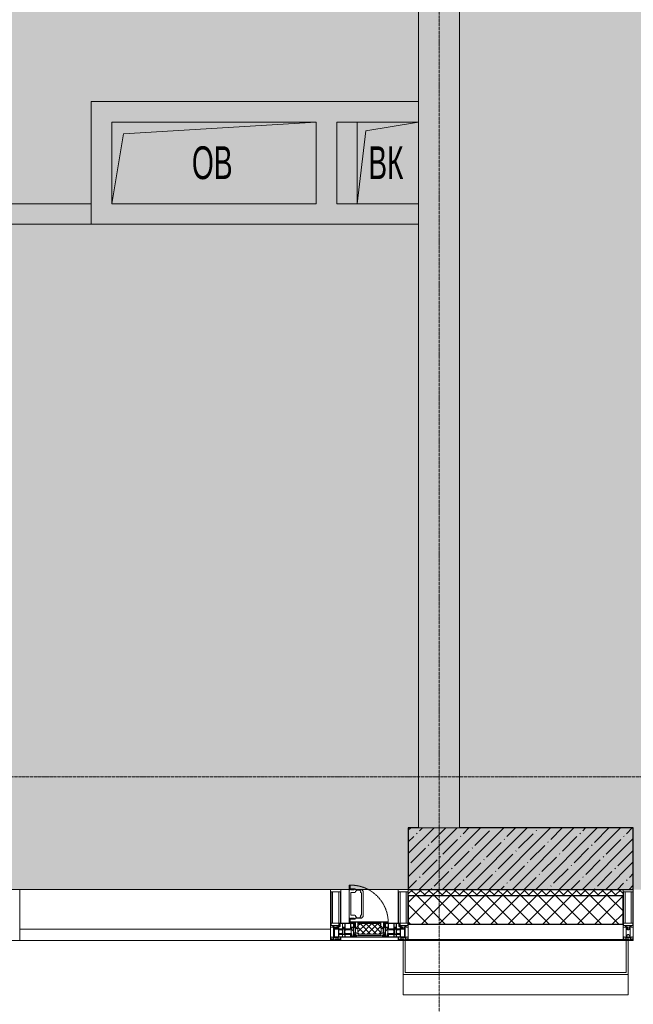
# Model space of a CAD drawing. Header units: millimetres. Extents: x -531352 to 178656, y -69521 to 326874.
# Tile 97 of 256: x -186153 to -183153, y 284825 to 289637. Entities that reach past the tile are written whole.
import ezdxf

# ---------------------------------------------------------------- set-up
doc = ezdxf.new("R2010")
doc.units = ezdxf.units.MM
for name, pattern in [('-D1-02х01', [3, 2, -1]), ('-D1-03x03', [6, 3, -3]), ('-D1d1-15x02', [19, 15, -2, 0, -2])]:
    doc.linetypes.add(name, pattern=pattern)
for name, color, linetype, lineweight in [('_0', 7, 'Continuous', 13), ('A-COLS', 7, 'Continuous', 5), ('A-DETL-GENF', 7, 'Continuous', 5), ('A-GENM-HDLN', 7, '-D1-03x03', 5), ('A-GLAZ', 7, 'Continuous', 5), ('A-GLAZ-CURT', 8, 'Continuous', 5), ('A-GLAZ-CWMG', 8, 'Continuous', 5), ('A-WALL', 7, 'Continuous', 5), ('A-WALL-FNSH', 8, 'Continuous', 5), ('I-WALL', 7, 'Continuous', 5), ('M-EQPM', 7, 'Continuous', 5), ('M-EQPM-IDEN', 7, 'Continuous', 5), ('S-COLS', 7, 'Continuous', 5), ('S-GRID', 7, 'Continuous', 5), ('Элементы узлов', 7, 'Continuous', 5)]:
    doc.layers.add(name, color=color, linetype=linetype, lineweight=lineweight)
doc.styles.add('Arial Narrow_2', font='txt', dxfattribs={"width": 0.75, "height": 250})

# ---------------------------------------------------------------- blocks, each defined once
blk = doc.blocks.new('A_PAN_Створка - 383мм-V21-50_AS_M_L23')
at = {"layer": 'A-GLAZ-CURT'}
h = blk.add_hatch(dxfattribs=at)
h.set_pattern_fill('FP_22', color=256, style=0, pattern_type=2)
h.set_pattern_definition([(225, (7810, -750), (14.142136, -14.142136), []), (315, (7810, -750), (14.142136, 14.142136), [])])
h.paths.add_polyline_path([(51.6, -31.8), (-54.5, -31.8), (-54.9, -34.1), (-57.2, -36.4), (-57.2, -60.8), (-54.6, -63.4), (-53.6, -82.7), (54.6, -81.8), (54.6, -63.4), (57.2, -60.8), (57.2, -36.4), (54.9, -34.1), (54.5, -31.8)])
at = {"layer": 'A-DETL-GENF'}
for p, q in [((-70, -32.1), (-61.4, -23.5)), ((-70, -62.5), (-70, -32.1)), ((-67.8, -38.3), (-65.7, -37.4)), ((-67.8, -55.7), (-67.8, -38.3)), ((-65.7, -37.4), (-60.8, -34.7)), ((61.4, -23.5), (-61.4, -23.5)), ((-60.8, -34.7), (-57.3, -35.9)), ((-55.2, -33.8), (-57.3, -35.9)), ((-54.9, -34.1), (-57.2, -36.4)), ((-57.2, -36.4), (-57.2, -60.8)), ((-55.2, -33.8), (-54.8, -31.5)), ((-54.9, -25.8), (-53.9, -24.8)), ((-54.9, -29.5), (-54.9, -25.8)), ((-53.9, -30.5), (-54.9, -29.5)), ((-54.5, -31.8), (-54.9, -34.1)), ((0, -31.5), (-54.8, -31.5)), ((54.5, -31.8), (-54.5, -31.8)), ((-53.9, -24.8), (53.9, -24.8)), ((53.9, -30.5), (-53.9, -30.5)), ((0, -31.5), (54.8, -31.5)), ((54.9, -25.8), (53.9, -24.8)), ((53.9, -30.5), (54.9, -29.5)), ((54.9, -34.1), (54.5, -31.8)), ((55.2, -33.8), (54.8, -31.5)), ((54.9, -29.5), (54.9, -25.8)), ((57.2, -36.4), (54.9, -34.1)), ((55.2, -33.8), (57.3, -35.9)), ((57.2, -60.8), (57.2, -36.4)), ((60.8, -34.7), (57.3, -35.9)), ((65.7, -37.4), (60.8, -34.7)), ((70, -32.1), (61.4, -23.5)), ((67.8, -38.3), (65.7, -37.4)), ((67.8, -55.7), (67.8, -38.3)), ((70, -62.5), (70, -32.1)), ((-91.5, -87.5), (-73.9, -87.5)), ((-91.5, -92), (-91.5, -87.5)), ((-91.5, -92), (91.5, -92)), ((-83.4, -90.3), (-83.4, -87.5)), ((-83.4, -90.3), (-69.4, -90.3)), ((-73.9, -62.5), (-70, -62.5)), ((-73.9, -87.5), (-73.9, -62.5)), ((-69.4, -66.5), (-73.9, -66.5)), ((-73.9, -81.5), (-69.4, -81.5)), ((-69.4, -85.5), (-73.9, -85.5)), ((-69.4, -81.5), (-69.4, -66.5)), ((-69.4, -90.3), (-69.4, -85.5)), ((-61.7, -62.5), (-67.9, -62.5)), ((-67.9, -62.5), (-67.9, -89.3)), ((-67.9, -89.3), (-66.9, -90.3)), ((-66, -56.5), (-67.8, -55.7)), ((-66.9, -90.3), (-57.4, -90.3)), ((-66, -56.5), (-62, -59.1)), ((-62, -59.1), (-60.7, -61)), ((-61.7, -64.9), (-61.7, -62.5)), ((-60.1, -67.7), (-61.7, -64.9)), ((-60.7, -61), (-57.4, -61)), ((-56.4, -67.7), (-60.1, -67.7)), ((-57.4, -61), (-54.9, -63.5)), ((-57.4, -90.3), (-56.4, -89.4)), ((-57.2, -60.8), (-54.6, -63.4)), ((-56.4, -89.4), (-56.4, -67.7)), ((-54.9, -63.5), (-54.9, -81.9)), ((-54.9, -81.9), (-53.8, -83)), ((-54.9, -85.6), (-53.9, -84.6)), ((-54.9, -89.3), (-54.9, -85.6)), ((-53.9, -90.3), (-54.9, -89.3)), ((-54.6, -63.4), (-54.6, -81.8)), ((-54.6, -81.8), (-53.6, -82.7)), ((-53.9, -84.6), (53.9, -84.6)), ((53.9, -90.3), (-53.9, -90.3)), ((53.8, -83), (-53.8, -83)), ((-53.6, -82.7), (53.6, -82.7)), ((53.6, -82.7), (54.6, -81.8)), ((54.9, -81.9), (53.8, -83)), ((54.9, -85.6), (53.9, -84.6)), ((53.9, -90.3), (54.9, -89.3)), ((54.6, -63.4), (57.2, -60.8)), ((54.6, -81.8), (54.6, -63.4)), ((57.4, -61), (54.9, -63.5)), ((54.9, -63.5), (54.9, -81.9)), ((54.9, -89.3), (54.9, -85.6)), ((56.4, -67.7), (60.1, -67.7)), ((56.4, -89.4), (56.4, -67.7)), ((57.4, -90.3), (56.4, -89.4)), ((60.7, -61), (57.4, -61)), ((66.9, -90.3), (57.4, -90.3)), ((60.1, -67.7), (61.7, -64.9)), ((62, -59.1), (60.7, -61)), ((61.7, -62.5), (67.9, -62.5)), ((61.7, -64.9), (61.7, -62.5)), ((66, -56.5), (62, -59.1)), ((66, -56.5), (67.8, -55.7)), ((67.9, -89.3), (66.9, -90.3)), ((67.9, -62.5), (67.9, -89.3)), ((69.4, -66.5), (73.9, -66.5)), ((69.4, -81.5), (69.4, -66.5)), ((73.9, -81.5), (69.4, -81.5)), ((69.4, -85.5), (73.9, -85.5)), ((69.4, -90.3), (69.4, -85.5)), ((83.4, -90.3), (69.4, -90.3)), ((73.9, -62.5), (70, -62.5)), ((73.9, -87.5), (73.9, -62.5)), ((91.5, -87.5), (73.9, -87.5)), ((83.4, -90.3), (83.4, -87.5)), ((91.5, -92), (91.5, -87.5))]:
    blk.add_line(p, q, dxfattribs=at)
at = {"layer": 'A-DETL-GENF', "color": 9, "true_color": 0xc8c8c8}
for p, q in [((95.1, -87.5), (95.1, -105.1)), ((99.6, -87.5), (95.1, -87.5)), ((97.9, -95.6), (95.1, -95.6)), ((97.9, -95.6), (97.9, -109.6)), ((99.6, -270.5), (99.6, -87.5)), ((39.7, -109), (31.1, -117.6)), ((31.1, -117.6), (31.1, -240.4)), ((41.4, -123.8), (39.1, -124.2)), ((39.1, -179), (39.1, -124.2)), ((70.1, -109), (39.7, -109)), ((41.4, -123.8), (43.5, -121.7)), ((45, -113.3), (42.3, -118.2)), ((42.3, -118.2), (43.5, -121.7)), ((45.9, -111.2), (45, -113.3)), ((63.3, -111.2), (45.9, -111.2)), ((64.1, -113), (63.3, -111.2)), ((64.1, -113), (66.7, -117)), ((66.7, -117), (68.6, -118.3)), ((68.6, -118.3), (68.6, -121.6)), ((68.6, -121.6), (71.1, -124.1)), ((70.1, -105.1), (70.1, -109)), ((95.1, -105.1), (70.1, -105.1)), ((71.1, -124.1), (89.5, -124.1)), ((74.1, -109.6), (74.1, -105.1)), ((89.1, -109.6), (74.1, -109.6)), ((89.1, -105.1), (89.1, -109.6)), ((89.5, -124.1), (90.6, -125.2)), ((90.6, -125.2), (90.6, -232.8)), ((93.1, -109.6), (93.1, -105.1)), ((97.9, -109.6), (93.1, -109.6)), ((39.1, -179), (39.1, -233.8)), ((39.7, -249), (31.1, -240.4)), ((41.4, -234.2), (39.1, -233.8)), ((41.4, -234.2), (43.5, -236.3)), ((42.3, -239.8), (43.5, -236.3)), ((45, -244.7), (42.3, -239.8)), ((66.7, -241), (68.6, -239.7)), ((68.6, -236.4), (71.1, -233.9)), ((68.6, -239.7), (68.6, -236.4)), ((71.1, -233.9), (89.5, -233.9)), ((89.5, -233.9), (90.6, -232.8)), ((70.1, -249), (39.7, -249)), ((45.9, -246.8), (45, -244.7)), ((63.3, -246.8), (45.9, -246.8)), ((64.1, -245), (63.3, -246.8)), ((64.1, -245), (66.7, -241)), ((70.1, -252.9), (70.1, -249)), ((95.1, -252.9), (70.1, -252.9)), ((74.1, -248.4), (74.1, -252.9)), ((89.1, -248.4), (74.1, -248.4)), ((89.1, -252.9), (89.1, -248.4)), ((93.1, -248.4), (93.1, -252.9)), ((97.9, -248.4), (93.1, -248.4)), ((95.1, -270.5), (95.1, -252.9)), ((97.9, -262.4), (95.1, -262.4)), ((99.6, -270.5), (95.1, -270.5)), ((97.9, -262.4), (97.9, -248.4))]:
    blk.add_line(p, q, dxfattribs=at)
at = {"layer": 'A-GLAZ'}
for p, q in [((-67.9, -17), (-171, -17)), ((-171, -17), (-171, -57)), ((-171, -18.5), (-153.5, -18.5)), ((-153.5, -18.5), (-152, -20)), ((-152, -20), (-152, -73.5)), ((-150.5, -17), (-150.5, -29.4)), ((-132.4, -18.6), (-150.5, -18.6)), ((-150.5, -29.4), (-132.4, -29.4)), ((-150.5, -33.6), (-150.5, -68)), ((-136.3, -33.6), (-150.5, -33.6)), ((-137.2, -31), (-135.8, -35)), ((-132.5, -31), (-137.2, -31)), ((-132.1, -36.8), (-135.8, -35)), ((-132.5, -31.9), (-133.4, -33.7)), ((-133.4, -33.7), (-130.1, -35.3)), ((-132.5, -31.9), (-132.5, -31)), ((-132.4, -29.4), (-132.4, -18.6)), ((-132.1, -49), (-132.1, -36.8)), ((-131, -18.2), (-131, -29.5)), ((-120.8, -18.2), (-131, -18.2)), ((-131, -29.5), (-120.8, -29.5)), ((-131, -30.9), (-131, -33)), ((-120.8, -30.9), (-131, -30.9)), ((-129.4, -34.6), (-131, -33)), ((-130.1, -35.3), (-129.4, -34.6)), ((-130.1, -35.3), (-130.1, -50.4)), ((-122.4, -34.6), (-120.8, -33)), ((-121.7, -35.3), (-122.4, -34.6)), ((-118.4, -33.7), (-121.7, -35.3)), ((-121.7, -35.3), (-121.7, -50.4)), ((-120.8, -18.2), (-120.8, -29.5)), ((-120.8, -30.9), (-120.8, -33)), ((-119.7, -36.8), (-115.9, -35)), ((-119.7, -49), (-119.7, -36.8)), ((-119.3, -18.6), (-92.5, -18.6)), ((-119.3, -29.4), (-119.3, -18.6)), ((-92.5, -29.4), (-119.3, -29.4)), ((-119.3, -31), (-114.6, -31)), ((-119.3, -31.9), (-119.3, -31)), ((-119.3, -31.9), (-118.4, -33.7)), ((-114.6, -31), (-115.9, -35)), ((-94.1, -33.5), (-115.4, -33.5)), ((-89.9, -35.1), (-94.1, -33.5)), ((-92.5, -18.6), (-92.5, -29.4)), ((-90.8, -18.5), (-90.8, -29.4)), ((-87.3, -18.5), (-90.8, -18.5)), ((-90.8, -29.4), (-85.9, -29.4)), ((-89.9, -32.5), (-89.9, -35.1)), ((-85.9, -32.5), (-89.9, -32.5)), ((-89.9, -35.1), (-89.9, -50.9)), ((-87.3, -20.4), (-87.3, -18.5)), ((-87.3, -20.4), (-87.3, -21.9)), ((-84.8, -20.4), (-87.3, -20.4)), ((-87.3, -21.9), (-85.9, -21.9)), ((-85.9, -18.2), (-85.9, -20.4)), ((-75.9, -18.2), (-85.9, -18.2)), ((-85.9, -21.9), (-85.9, -29.4)), ((-85.9, -29.4), (-85.9, -32.5)), ((-85.9, -53.5), (-78, -45.6)), ((-83.4, -20.4), (-84.8, -20.4)), ((-70, -33.8), (-83.4, -20.4)), ((-78, -84), (-78, -23.5)), ((-78, -23.5), (-67.9, -23.5)), ((-78, -36.8), (-70, -36.8)), ((-78, -45.6), (-78, -36.8)), ((-75.9, -21.5), (-75.9, -18.2)), ((-75.9, -21.5), (-75.9, -23.5)), ((-74.9, -21.5), (-75.9, -21.5)), ((-75.9, -23.5), (-73, -23.5)), ((-74.9, -17.9), (-74.9, -21.5)), ((-68.9, -17.9), (-74.9, -17.9)), ((-67.2, -29.3), (-73, -23.5)), ((-61.4, -23.5), (-70, -32.1)), ((-70, -32.1), (-70, -62.5)), ((-70, -36.8), (-70, -33.8)), ((-68.9, -21.5), (-68.9, -17.9)), ((-67.9, -21.5), (-68.9, -21.5)), ((67.9, -17), (-67.9, -17)), ((-61.4, -23.5), (-67.9, -17)), ((-67.9, -17), (-67.9, -23.5)), ((-67.9, -17), (67.9, -17)), ((-67.9, -21.5), (-67.9, -23.5)), ((-67.9, -23.5), (-64.6, -26.8)), ((-67.9, -23.5), (-64.6, -26.8)), ((-64.6, -26.8), (-67.2, -29.3)), ((-64.6, -26.8), (-61.4, -23.5)), ((61.4, -23.5), (-61.4, -23.5)), ((67.9, -17), (61.4, -23.5)), ((70, -32.1), (61.4, -23.5)), ((61.4, -23.5), (64.6, -26.8)), ((67.9, -23.5), (64.6, -26.8)), ((64.6, -26.8), (67.9, -23.5)), ((64.6, -26.8), (67.2, -29.3)), ((67.2, -29.3), (73, -23.5)), ((67.9, -23.5), (67.9, -17)), ((171, -17), (67.9, -17)), ((67.9, -21.5), (67.9, -23.5)), ((67.9, -21.5), (68.9, -21.5)), ((67.9, -23.5), (78, -23.5)), ((68.9, -17.9), (74.9, -17.9)), ((68.9, -21.5), (68.9, -17.9)), ((70, -33.8), (83.4, -20.4)), ((70, -62.5), (70, -32.1)), ((70, -36.8), (70, -33.8)), ((78, -36.8), (70, -36.8)), ((75.9, -23.5), (73, -23.5)), ((74.9, -17.9), (74.9, -21.5)), ((74.9, -21.5), (75.9, -21.5)), ((75.9, -18.2), (85.9, -18.2)), ((75.9, -21.5), (75.9, -18.2)), ((75.9, -21.5), (75.9, -23.5)), ((78, -23.5), (78, -84)), ((78, -45.6), (78, -36.8)), ((85.9, -53.5), (78, -45.6)), ((83.4, -20.4), (84.8, -20.4)), ((84.8, -20.4), (87.3, -20.4)), ((85.9, -18.2), (85.9, -20.4)), ((85.9, -21.9), (85.9, -29.4)), ((87.3, -21.9), (85.9, -21.9)), ((85.9, -29.4), (85.9, -32.5)), ((90.8, -29.4), (85.9, -29.4)), ((85.9, -32.5), (89.9, -32.5)), ((87.3, -18.5), (90.8, -18.5)), ((87.3, -20.4), (87.3, -18.5)), ((87.3, -20.4), (87.3, -21.9)), ((89.9, -32.5), (89.9, -35.1)), ((89.9, -35.1), (94.1, -33.5)), ((89.9, -35.1), (89.9, -50.9)), ((90.8, -18.5), (90.8, -29.4)), ((92.5, -18.6), (92.5, -29.4)), ((119.3, -18.6), (92.5, -18.6)), ((92.5, -29.4), (119.3, -29.4)), ((94.1, -33.5), (115.4, -33.5)), ((114.6, -31), (115.9, -35)), ((119.3, -31), (114.6, -31)), ((119.7, -36.8), (115.9, -35)), ((119.3, -31.9), (118.4, -33.7)), ((118.4, -33.7), (121.7, -35.3)), ((119.3, -29.4), (119.3, -18.6)), ((119.3, -31.9), (119.3, -31)), ((119.7, -49), (119.7, -36.8)), ((120.8, -18.2), (120.8, -29.5)), ((120.8, -18.2), (131, -18.2)), ((131, -29.5), (120.8, -29.5)), ((120.8, -30.9), (120.8, -33)), ((120.8, -30.9), (131, -30.9)), ((122.4, -34.6), (120.8, -33)), ((121.7, -35.3), (122.4, -34.6)), ((121.7, -35.3), (121.7, -50.4)), ((129.4, -34.6), (131, -33)), ((130.1, -35.3), (129.4, -34.6)), ((133.4, -33.7), (130.1, -35.3)), ((130.1, -35.3), (130.1, -50.4)), ((131, -18.2), (131, -29.5)), ((131, -30.9), (131, -33)), ((132.1, -36.8), (135.8, -35)), ((132.1, -49), (132.1, -36.8)), ((132.4, -18.6), (150.5, -18.6)), ((132.4, -29.4), (132.4, -18.6)), ((150.5, -29.4), (132.4, -29.4)), ((132.5, -31), (137.2, -31)), ((132.5, -31.9), (132.5, -31)), ((132.5, -31.9), (133.4, -33.7)), ((137.2, -31), (135.8, -35)), ((136.3, -33.6), (150.5, -33.6)), ((150.5, -17), (150.5, -29.4)), ((150.5, -33.6), (150.5, -68)), ((153.5, -18.5), (152, -20)), ((152, -20), (152, -73.5)), ((171, -18.5), (153.5, -18.5)), ((171, -57), (171, -17)), ((-171, -55.5), (-152, -55.5)), ((-171, -57), (-156, -57)), ((-153, -60), (-153, -73.5)), ((-153, -73.5), (-150, -73.5)), ((-136.4, -52.4), (-150.5, -52.4)), ((-150.5, -56.6), (-132.4, -56.6)), ((-150.5, -68), (-143.5, -68)), ((-150.5, -69.5), (-150.5, -73.5)), ((-145, -69.5), (-150.5, -69.5)), ((-150, -73.5), (-150, -84)), ((-150, -84), (-78, -84)), ((-148.5, -81), (-148.5, -82.5)), ((-143.5, -81), (-148.5, -81)), ((-148.5, -82.5), (-132.4, -82.5)), ((-145, -69.5), (-145, -79.5)), ((-143.5, -68), (-143.5, -81)), ((-137.2, -54.8), (-135.8, -50.8)), ((-132.5, -54.8), (-137.2, -54.8)), ((-132.1, -49), (-135.8, -50.8)), ((-133.4, -52), (-130.1, -50.4)), ((-132.5, -53.8), (-133.4, -52)), ((-132.5, -53.8), (-132.5, -54.8)), ((-132.4, -56.6), (-132.4, -82.5)), ((-129.4, -51.1), (-131, -52.7)), ((-131, -55.1), (-131, -52.7)), ((-120.8, -55.1), (-131, -55.1)), ((-131, -56.5), (-131, -62.6)), ((-131, -56.5), (-120.8, -56.5)), ((-120.8, -62.6), (-131, -62.6)), ((-131, -64.6), (-120.8, -64.6)), ((-131, -82.5), (-131, -64.6)), ((-131, -82.5), (-120.8, -82.5)), ((-130.1, -50.4), (-129.4, -51.1)), ((-121.7, -50.4), (-122.4, -51.1)), ((-122.4, -51.1), (-120.8, -52.7)), ((-118.4, -52), (-121.7, -50.4)), ((-120.8, -55.1), (-120.8, -52.7)), ((-120.8, -56.5), (-120.8, -62.6)), ((-120.8, -82.5), (-120.8, -64.6)), ((-119.7, -49), (-115.9, -50.8)), ((-119.3, -53.8), (-118.4, -52)), ((-119.3, -53.8), (-119.3, -54.8)), ((-119.3, -54.8), (-114.6, -54.8)), ((-119.3, -56.6), (-119.3, -82.5)), ((-92.5, -56.6), (-119.3, -56.6)), ((-119.3, -82.5), (-92.5, -82.5)), ((-114.6, -54.8), (-115.9, -50.8)), ((-94.1, -52.5), (-115.3, -52.5)), ((-89.9, -50.9), (-94.1, -52.5)), ((-92.5, -56.6), (-92.5, -82.5)), ((-73.9, -87.5), (-91.5, -87.5)), ((-91.5, -87.5), (-91.5, -92)), ((-91.5, -92), (91.5, -92)), ((-90.8, -56.6), (-85.9, -56.6)), ((-90.8, -62.7), (-90.8, -56.6)), ((-80.4, -62.7), (-90.8, -62.7)), ((-90.8, -64.6), (-90.8, -82.5)), ((-80.1, -64.6), (-90.8, -64.6)), ((-90.8, -82.5), (-79.5, -82.5)), ((-89.9, -52.2), (-89.9, -50.9)), ((-89.9, -52.2), (-88.6, -53.5)), ((-85.9, -53.5), (-88.6, -53.5)), ((-85.9, -56.6), (-85.9, -53.5)), ((-78, -84), (-85, -84)), ((-85, -84), (-85, -87.5)), ((-85, -87.5), (-78, -87.5)), ((-80.4, -61.1), (-80.4, -62.7)), ((-78, -61.1), (-80.4, -61.1)), ((-80.1, -66.1), (-80.1, -64.6)), ((-78, -66.1), (-80.1, -66.1)), ((-79.5, -80.6), (-78, -80.6)), ((-79.5, -82.5), (-79.5, -80.6)), ((-78, -66.1), (-78, -61.1)), ((-78, -87.5), (-78, -84)), ((-78, -84), (-73.9, -84)), ((-70, -62.5), (-73.9, -62.5)), ((-73.9, -62.5), (-73.9, -87.5)), ((73.9, -62.5), (70, -62.5)), ((73.9, -87.5), (73.9, -62.5)), ((73.9, -84), (78, -84)), ((91.5, -87.5), (73.9, -87.5)), ((78, -61.1), (80.4, -61.1)), ((78, -66.1), (78, -61.1)), ((78, -66.1), (80.1, -66.1)), ((79.5, -80.6), (78, -80.6)), ((78, -87.5), (78, -84)), ((78, -84), (85, -84)), ((78, -84), (150, -84)), ((85, -87.5), (78, -87.5)), ((79.5, -82.5), (79.5, -80.6)), ((90.8, -82.5), (79.5, -82.5)), ((80.1, -64.6), (90.8, -64.6)), ((80.1, -66.1), (80.1, -64.6)), ((80.4, -61.1), (80.4, -62.7)), ((80.4, -62.7), (90.8, -62.7)), ((85, -84), (85, -87.5)), ((85.9, -53.5), (88.6, -53.5)), ((85.9, -56.6), (85.9, -53.5)), ((90.8, -56.6), (85.9, -56.6)), ((89.9, -52.2), (88.6, -53.5)), ((89.9, -50.9), (94.1, -52.5)), ((89.9, -52.2), (89.9, -50.9)), ((90.8, -62.7), (90.8, -56.6)), ((90.8, -64.6), (90.8, -82.5)), ((91.5, -92), (91.5, -87.5)), ((92.5, -56.6), (119.3, -56.6)), ((92.5, -56.6), (92.5, -82.5)), ((119.3, -82.5), (92.5, -82.5)), ((94.1, -52.5), (115.3, -52.5)), ((114.6, -54.8), (115.9, -50.8)), ((119.3, -54.8), (114.6, -54.8)), ((119.7, -49), (115.9, -50.8)), ((118.4, -52), (121.7, -50.4)), ((119.3, -53.8), (118.4, -52)), ((119.3, -53.8), (119.3, -54.8)), ((119.3, -56.6), (119.3, -82.5)), ((122.4, -51.1), (120.8, -52.7)), ((120.8, -55.1), (120.8, -52.7)), ((120.8, -55.1), (131, -55.1)), ((120.8, -56.5), (120.8, -62.6)), ((131, -56.5), (120.8, -56.5)), ((120.8, -62.6), (131, -62.6)), ((120.8, -82.5), (120.8, -64.6)), ((131, -64.6), (120.8, -64.6)), ((131, -82.5), (120.8, -82.5)), ((121.7, -50.4), (122.4, -51.1)), ((130.1, -50.4), (129.4, -51.1)), ((129.4, -51.1), (131, -52.7)), ((133.4, -52), (130.1, -50.4)), ((131, -55.1), (131, -52.7)), ((131, -56.5), (131, -62.6)), ((131, -82.5), (131, -64.6)), ((132.1, -49), (135.8, -50.8)), ((150.5, -56.6), (132.4, -56.6)), ((132.4, -56.6), (132.4, -82.5)), ((148.5, -82.5), (132.4, -82.5)), ((132.5, -53.8), (133.4, -52)), ((132.5, -53.8), (132.5, -54.8)), ((132.5, -54.8), (137.2, -54.8)), ((137.2, -54.8), (135.8, -50.8)), ((136.4, -52.4), (150.5, -52.4)), ((143.5, -68), (143.5, -81)), ((150.5, -68), (143.5, -68)), ((143.5, -81), (148.5, -81)), ((145, -69.5), (150.5, -69.5)), ((145, -69.5), (145, -79.5)), ((148.5, -81), (148.5, -82.5)), ((150, -84), (150, -73.5)), ((150, -73.5), (153, -73.5)), ((150.5, -69.5), (150.5, -73.5)), ((171, -55.5), (152, -55.5)), ((153, -73.5), (153, -60)), ((156, -57), (171, -57))]:
    blk.add_line(p, q, dxfattribs=at)
for centre, start, end in [((-156, -60), 0, 90), ((156, -60), 90, 180)]:
    blk.add_arc(centre, 3, start, end, dxfattribs=at)
at = {"layer": 'A-GLAZ', "linetype": '-D1-02х01'}
blk.add_arc((91.4, -87.5), 183, 181.4091, 271.1445, dxfattribs=at)
blk = doc.blocks.new('Rectangular Mullion - 50Wx250H-2623690-50_AS_m_L23')
at = {"layer": 'Элементы узлов'}
for p, q in [((-25, 65.2), (-25, 250)), ((-25, 250), (0, 250)), ((25, 250), (0, 250)), ((25, 65.2), (25, 250)), ((-23, 237.3), (0, 237.3)), ((-23, 237.3), (-23, 73.6)), ((-14.9, 84), (-14.9, 237.3)), ((23, 237.3), (0, 237.3)), ((14.9, 84), (14.9, 237.3)), ((23, 237.3), (23, 73.6)), ((-14, 65.2), (-25, 65.2)), ((0, 84), (-23, 84)), ((-0.5, 73.6), (-23, 73.6)), ((-14, 71.3), (-14, 65.2)), ((-10, 71.3), (-14, 71.3)), ((-10, 53), (-10, 71.3)), ((-8.7, 53), (-10, 53)), ((-10, 53), (-10, 17)), ((-8.7, 53), (-7, 54.7)), ((-7, 65.2), (-5.9, 67.3)), ((-7, 65.2), (-7, 54.7)), ((-4.1, 67.3), (-5.9, 67.3)), ((-4.1, 67.3), (-2.9, 65.1)), ((-2.9, 65.1), (-2.9, 54.6)), ((-1.3, 53), (-2.9, 54.6)), ((0, 53), (-1.3, 53)), ((0, 84), (23, 84)), ((0, 53), (1.3, 53)), ((0.5, 73.6), (23, 73.6)), ((1.3, 53), (2.9, 54.6)), ((4.1, 67.3), (2.9, 65.1)), ((2.9, 65.1), (2.9, 54.6)), ((4.1, 67.3), (5.9, 67.3)), ((7, 65.2), (5.9, 67.3)), ((7, 65.2), (7, 54.7)), ((8.7, 53), (7, 54.7)), ((8.7, 53), (10, 53)), ((10, 71.3), (14, 71.3)), ((10, 53), (10, 71.3)), ((10, 53), (10, 17)), ((14, 71.3), (14, 65.2)), ((14, 65.2), (25, 65.2)), ((-23.8, 14.6), (-25, 14.2)), ((-25, 0), (-25, 14.2)), ((-22.3, 17), (-23.8, 17)), ((-23.8, 17), (-23.8, 14.6)), ((-22.5, 10.6), (-23.8, 14.6)), ((-22.5, 10.6), (-23.7, 9.9)), ((-23.7, 1.3), (-23.7, 9.9)), ((-23.7, 1.3), (-11.8, 1.3)), ((-23.2, 10.2), (-22.5, 8)), ((-22.5, 8), (-22.5, 4.5)), ((-21.3, 4.5), (-22.5, 4.5)), ((-22.3, 17), (-22.3, 16)), ((-22.3, 16), (-21.3, 16)), ((-19, 17.6), (-21.3, 16)), ((-21.3, 4.5), (-21.3, 6.5)), ((-21.3, 6.5), (-14.2, 6.5)), ((-18.4, 16.6), (-19, 17.6)), ((-7.4, 16.6), (-18.4, 16.6)), ((-14.2, 6.5), (-14.2, 4.5)), ((-13.2, 4.5), (-14.2, 4.5)), ((-13.2, 4.5), (-12.2, 7.2)), ((-12.7, 7.6), (-11.3, 11.4)), ((-12.7, 7.6), (-11.8, 6.9)), ((-12.2, 9), (-12.2, 14.8)), ((-12.2, 14.8), (0, 14.8)), ((-11.8, 1.3), (-11.8, 6.9)), ((-10.5, 11.2), (-11.3, 11.4)), ((-10.5, 1.5), (-10.5, 11.2)), ((-4.8, 1.5), (-10.5, 1.5)), ((-10, 17), (-7.5, 17)), ((-8.5, 23), (-1.5, 30)), ((-8.5, 18.5), (-8.5, 23)), ((-7.5, 18.5), (-8.5, 18.5)), ((-7.5, 17), (-7.5, 18.5)), ((-7.4, 18), (-7.4, 16.6)), ((-2.6, 18), (-7.4, 18)), ((0, 8), (-4.8, 8)), ((-4.8, 1.5), (-4.8, 8)), ((-2.6, 18), (-2.6, 16.8)), ((-2.6, 16.8), (0, 16.8)), ((-1.5, 30), (0, 30)), ((1.5, 30), (0, 30)), ((2.6, 16.8), (0, 16.8)), ((0, 14.8), (0, 16.8)), ((0, 14.8), (0, 16.8)), ((12.2, 14.8), (0, 14.8)), ((0, 0), (0, 8)), ((0, 8), (4.8, 8)), ((0, 0), (0, 8)), ((8.5, 23), (1.5, 30)), ((2.6, 18), (2.6, 16.8)), ((2.6, 18), (7.4, 18)), ((4.8, 1.5), (4.8, 8)), ((4.8, 1.5), (10.5, 1.5)), ((7.4, 18), (7.4, 16.6)), ((7.4, 16.6), (18.4, 16.6)), ((7.5, 18.5), (8.5, 18.5)), ((7.5, 17), (7.5, 18.5)), ((10, 17), (7.5, 17)), ((8.5, 18.5), (8.5, 23)), ((10.5, 11.2), (11.3, 11.4)), ((10.5, 1.5), (10.5, 11.2)), ((12.7, 7.6), (11.3, 11.4)), ((12.7, 7.6), (11.8, 6.9)), ((11.8, 1.3), (11.8, 6.9)), ((23.7, 1.3), (11.8, 1.3)), ((12.2, 9), (12.2, 14.8)), ((13.2, 4.5), (12.2, 7.2)), ((13.2, 4.5), (14.2, 4.5)), ((21.3, 6.5), (14.2, 6.5)), ((14.2, 6.5), (14.2, 4.5)), ((18.4, 16.6), (19, 17.6)), ((19, 17.6), (21.3, 16)), ((22.3, 16), (21.3, 16)), ((21.3, 4.5), (21.3, 6.5)), ((21.3, 4.5), (22.5, 4.5)), ((22.3, 17), (22.3, 16)), ((22.3, 17), (23.8, 17)), ((22.5, 10.6), (23.8, 14.6)), ((22.5, 10.6), (23.7, 9.9)), ((23.2, 10.2), (22.5, 8)), ((22.5, 8), (22.5, 4.5)), ((23.7, 1.3), (23.7, 9.9)), ((23.8, 17), (23.8, 14.6)), ((23.8, 14.6), (25, 14.2)), ((25, 0), (25, 14.2)), ((-25, 0), (0, 0)), ((25, 0), (0, 0))]:
    blk.add_line(p, q, dxfattribs=at)
for centre, start, end in [((-0.5, 73.1), 360, 90), ((0.5, 73.1), 90, 180)]:
    blk.add_arc(centre, 0.5, start, end, dxfattribs=at)
blk = doc.blocks.new('Rectangular Mullion - R_StandardFrame_50Wx250H-4049022-50_AS_M_L23')
at = {"layer": 'A-GLAZ-CWMG', "lineweight": 9}
for p, q in [((-25, 0), (-25, 250)), ((-25, 250), (25, 250)), ((25, 250), (25, 0)), ((25, 0), (-25, 0))]:
    blk.add_line(p, q, dxfattribs=at)
blk = doc.blocks.new('Rectangular Mullion - 50Wx250H-V4-50_AS_M_L23')
at = {"layer": 'A-DETL-GENF'}
for p, q in [((-25, 65.2), (-25, 250)), ((-25, 250), (0, 250)), ((25, 250), (0, 250)), ((25, 84), (25, 250)), ((-23, 237.3), (0, 237.3)), ((-23, 237.3), (-23, 73.6)), ((-14.9, 84), (-14.9, 237.3)), ((23, 237.3), (0, 237.3)), ((14.9, 84), (14.9, 237.3)), ((23, 237.3), (23, 84)), ((-14, 65.2), (-25, 65.2)), ((0, 84), (-23, 84)), ((-0.5, 73.6), (-23, 73.6)), ((-14, 71.3), (-14, 65.2)), ((-10, 71.3), (-14, 71.3)), ((-10, 53), (-10, 71.3)), ((-8.7, 53), (-10, 53)), ((-10, 53), (-10, 17)), ((-8.7, 53), (-7, 54.7)), ((-7, 65.2), (-5.9, 67.3)), ((-7, 65.2), (-7, 54.7)), ((-4.1, 67.3), (-5.9, 67.3)), ((-4.1, 67.3), (-2.9, 65.1)), ((-2.9, 65.1), (-2.9, 57)), ((0, 84), (15, 84)), ((0.5, 73.6), (15, 73.6)), ((4.1, 67.3), (2.9, 65.1)), ((2.9, 65.1), (2.9, 57)), ((4.1, 67.3), (5.9, 67.3)), ((7, 65.2), (5.9, 67.3)), ((7, 65.2), (7, 57)), ((10, 71.3), (12, 71.3)), ((10, 57.4), (10, 71.3)), ((-23.8, 14.6), (-25, 14.2)), ((-25, 0), (-25, 14.2)), ((-22.3, 17), (-23.8, 17)), ((-23.8, 17), (-23.8, 14.6)), ((-22.5, 10.6), (-23.8, 14.6)), ((-22.5, 10.6), (-23.7, 9.9)), ((-23.7, 1.3), (-23.7, 9.9)), ((-23.7, 1.3), (-11.8, 1.3)), ((-23.2, 10.2), (-22.5, 8)), ((-22.5, 8), (-22.5, 4.5)), ((-21.3, 4.5), (-22.5, 4.5)), ((-22.3, 17), (-22.3, 16)), ((-22.3, 16), (-21.3, 16)), ((-19, 17.6), (-21.3, 16)), ((-21.3, 4.5), (-21.3, 6.5)), ((-21.3, 6.5), (-14.2, 6.5)), ((-18.4, 16.6), (-19, 17.6)), ((-7.4, 16.6), (-18.4, 16.6)), ((-14.2, 6.5), (-14.2, 4.5)), ((-13.2, 4.5), (-14.2, 4.5)), ((-13.2, 4.5), (-12.2, 7.2)), ((-12.7, 7.6), (-11.3, 11.4)), ((-12.7, 7.6), (-11.8, 6.9)), ((-12.2, 9), (-12.2, 14.8)), ((-12.2, 14.8), (0, 14.8)), ((-11.8, 1.3), (-11.8, 6.9)), ((-10.5, 11.2), (-11.3, 11.4)), ((-10.5, 1.5), (-10.5, 11.2)), ((-4.8, 1.5), (-10.5, 1.5)), ((-10, 17), (-7.5, 17)), ((-8.5, 23), (-6, 25.5)), ((-8.5, 18.5), (-8.5, 23)), ((-7.5, 18.5), (-8.5, 18.5)), ((-7.5, 17), (-7.5, 18.5)), ((-7.4, 18), (-7.4, 16.6)), ((-6, 18), (-7.4, 18)), ((0, 8), (-4.8, 8)), ((-4.8, 1.5), (-4.8, 8)), ((-2.6, 16.8), (0, 16.8)), ((2.6, 16.8), (0, 16.8)), ((0, 14.8), (0, 16.8)), ((0, 14.8), (0, 16.8)), ((12.2, 14.8), (0, 14.8)), ((0, 0), (0, 8)), ((0, 8), (4.8, 8)), ((0, 0), (0, 8)), ((4.8, 1.5), (4.8, 8)), ((4.8, 1.5), (10.5, 1.5)), ((7.4, 16.6), (18.4, 16.6)), ((10.5, 11.2), (11.3, 11.4)), ((10.5, 1.5), (10.5, 11.2)), ((12.7, 7.6), (11.3, 11.4)), ((12.7, 7.6), (11.8, 6.9)), ((11.8, 1.3), (11.8, 6.9)), ((23.7, 1.3), (11.8, 1.3)), ((12.2, 9), (12.2, 14.8)), ((13.2, 4.5), (12.2, 7.2)), ((13.2, 4.5), (14.2, 4.5)), ((21.3, 6.5), (14.2, 6.5)), ((14.2, 6.5), (14.2, 4.5)), ((19.9, 17), (21.3, 16)), ((22.3, 16), (21.3, 16)), ((21.3, 4.5), (21.3, 6.5)), ((21.3, 4.5), (22.5, 4.5)), ((22.3, 17), (22.3, 16)), ((22.5, 10.6), (23.8, 14.6)), ((22.5, 10.6), (23.7, 9.9)), ((23.2, 10.2), (22.5, 8)), ((22.5, 8), (22.5, 4.5)), ((23.7, 1.3), (23.7, 9.9)), ((23.8, 17), (23.8, 14.6)), ((23.8, 14.6), (25, 14.2)), ((25, 0), (25, 14.2)), ((-25, 0), (0, 0)), ((25, 0), (0, 0))]:
    blk.add_line(p, q, dxfattribs=at)
for centre, start, end in [((-0.5, 73.1), 360, 90), ((0.5, 73.1), 90, 180)]:
    blk.add_arc(centre, 0.5, start, end, dxfattribs=at)
blk = doc.blocks.new('Rectangular Mullion - R_StandardFrame_50Wx250H-V10-50_AS_M_L23')
at = {"layer": 'A-GLAZ-CWMG', "lineweight": 9}
for p, q in [((-25, 0), (-25, 250)), ((-25, 250), (25, 250)), ((25, 250), (25, 84)), ((25, 0), (-25, 0)), ((25, 17), (25, 0))]:
    blk.add_line(p, q, dxfattribs=at)
blk = doc.blocks.new('System Panel - A_PAN_Glass-5027492-50_AS_M_L23')
at = {"layer": 'A-GLAZ-CURT'}
for p, q in [((760, 0), (-760, 0)), ((-760, 0), (-760, -55)), ((760, -55), (760, 0)), ((-760, -55), (760, -55))]:
    blk.add_line(p, q, dxfattribs=at)
blk = doc.blocks.new('Rectangular Mullion - R_StandardFrame_50Wx250H-3340225-50_AS_M_L23')
at = {"layer": 'A-GLAZ-CWMG'}
blk.add_line((15100, -500), (16620, -500), dxfattribs=at)
blk = doc.blocks.new('Rectangular Mullion - 50Wx250H-V1-50_AS_M_L23')
at = {"layer": 'A-DETL-GENF'}
for p, q in [((-25, 84), (-25, 250)), ((-25, 250), (0, 250)), ((25, 250), (0, 250)), ((25, 65.2), (25, 250)), ((-23, 237.3), (0, 237.3)), ((-23, 237.3), (-23, 84)), ((-14.9, 84), (-14.9, 237.3)), ((23, 237.3), (0, 237.3)), ((14.9, 84), (14.9, 237.3)), ((23, 237.3), (23, 73.6)), ((0, 84), (-15, 84)), ((-0.5, 73.6), (-15, 73.6)), ((-10, 71.3), (-12, 71.3)), ((-10, 57.4), (-10, 71.3)), ((-7, 65.2), (-5.9, 67.3)), ((-7, 65.2), (-7, 57)), ((-4.1, 67.3), (-5.9, 67.3)), ((-4.1, 67.3), (-2.9, 65.1)), ((-2.9, 65.1), (-2.9, 57)), ((0, 84), (23, 84)), ((0.5, 73.6), (23, 73.6)), ((4.1, 67.3), (2.9, 65.1)), ((2.9, 65.1), (2.9, 57)), ((4.1, 67.3), (5.9, 67.3)), ((7, 65.2), (5.9, 67.3)), ((7, 65.2), (7, 54.7)), ((8.7, 53), (7, 54.7)), ((8.7, 53), (10, 53)), ((10, 71.3), (14, 71.3)), ((10, 53), (10, 71.3)), ((10, 53), (10, 17)), ((14, 71.3), (14, 65.2)), ((14, 65.2), (25, 65.2)), ((-23.8, 14.6), (-25, 14.2)), ((-25, 0), (-25, 14.2)), ((-23.8, 17), (-23.8, 14.6)), ((-22.5, 10.6), (-23.8, 14.6)), ((-22.5, 10.6), (-23.7, 9.9)), ((-23.7, 1.3), (-23.7, 9.9)), ((-23.7, 1.3), (-11.8, 1.3)), ((-23.2, 10.2), (-22.5, 8)), ((-22.5, 8), (-22.5, 4.5)), ((-21.3, 4.5), (-22.5, 4.5)), ((-22.3, 17), (-22.3, 16)), ((-22.3, 16), (-21.3, 16)), ((-19.9, 17), (-21.3, 16)), ((-21.3, 4.5), (-21.3, 6.5)), ((-21.3, 6.5), (-14.2, 6.5)), ((-7.4, 16.6), (-18.4, 16.6)), ((-14.2, 6.5), (-14.2, 4.5)), ((-13.2, 4.5), (-14.2, 4.5)), ((-13.2, 4.5), (-12.2, 7.2)), ((-12.7, 7.6), (-11.3, 11.4)), ((-12.7, 7.6), (-11.8, 6.9)), ((-12.2, 9), (-12.2, 14.8)), ((-12.2, 14.8), (0, 14.8)), ((-11.8, 1.3), (-11.8, 6.9)), ((-10.5, 11.2), (-11.3, 11.4)), ((-10.5, 1.5), (-10.5, 11.2)), ((-4.8, 1.5), (-10.5, 1.5)), ((0, 8), (-4.8, 8)), ((-4.8, 1.5), (-4.8, 8)), ((-2.6, 16.8), (0, 16.8)), ((2.6, 16.8), (0, 16.8)), ((0, 14.8), (0, 16.8)), ((0, 14.8), (0, 16.8)), ((12.2, 14.8), (0, 14.8)), ((0, 0), (0, 8)), ((0, 8), (4.8, 8)), ((0, 0), (0, 8)), ((4.8, 1.5), (4.8, 8)), ((4.8, 1.5), (10.5, 1.5)), ((8.5, 23), (6, 25.5)), ((6, 18), (7.4, 18)), ((7.4, 18), (7.4, 16.6)), ((7.4, 16.6), (18.4, 16.6)), ((7.5, 18.5), (8.5, 18.5)), ((7.5, 17), (7.5, 18.5)), ((10, 17), (7.5, 17)), ((8.5, 18.5), (8.5, 23)), ((10.5, 11.2), (11.3, 11.4)), ((10.5, 1.5), (10.5, 11.2)), ((12.7, 7.6), (11.3, 11.4)), ((12.7, 7.6), (11.8, 6.9)), ((11.8, 1.3), (11.8, 6.9)), ((23.7, 1.3), (11.8, 1.3)), ((12.2, 9), (12.2, 14.8)), ((13.2, 4.5), (12.2, 7.2)), ((13.2, 4.5), (14.2, 4.5)), ((21.3, 6.5), (14.2, 6.5)), ((14.2, 6.5), (14.2, 4.5)), ((18.4, 16.6), (19, 17.6)), ((19, 17.6), (21.3, 16)), ((22.3, 16), (21.3, 16)), ((21.3, 4.5), (21.3, 6.5)), ((21.3, 4.5), (22.5, 4.5)), ((22.3, 17), (22.3, 16)), ((22.3, 17), (23.8, 17)), ((22.5, 10.6), (23.8, 14.6)), ((22.5, 10.6), (23.7, 9.9)), ((23.2, 10.2), (22.5, 8)), ((22.5, 8), (22.5, 4.5)), ((23.7, 1.3), (23.7, 9.9)), ((23.8, 17), (23.8, 14.6)), ((23.8, 14.6), (25, 14.2)), ((25, 0), (25, 14.2)), ((-25, 0), (0, 0)), ((25, 0), (0, 0))]:
    blk.add_line(p, q, dxfattribs=at)
for centre, start, end in [((-0.5, 73.1), 360, 90), ((0.5, 73.1), 90, 180)]:
    blk.add_arc(centre, 0.5, start, end, dxfattribs=at)
blk = doc.blocks.new('Rectangular Mullion - R_StandardFrame_50Wx250H-3538113-50_AS_M_L23')
at = {"layer": 'A-GLAZ-CWMG', "lineweight": 9}
for p, q in [((-25, 84), (-25, 250)), ((-25, 250), (25, 250)), ((25, 250), (25, 0)), ((-25, 0), (-25, 17)), ((25, 0), (-25, 0))]:
    blk.add_line(p, q, dxfattribs=at)
blk = doc.blocks.new('Rectangular Mullion - R_StandardFrame_50Wx250H-V3-50_AS_M_L23')
at = {"layer": 'A-GLAZ-CWMG'}
for p, q in [((37450, 7250), (37450, 7039.9)), ((37700, 7250), (37700, 6970)), ((37450, 7010.4), (37450, 6970))]:
    blk.add_line(p, q, dxfattribs=at)
blk = doc.blocks.new('RST_AR_KMN_R22_B3_FCD_rvt-1-50_AS_M_L23')
at = {"layer": 'A-WALL'}
h = blk.add_hatch(dxfattribs=at)
h.set_pattern_fill('FP_6', color=256, style=0, pattern_type=2)
h.set_pattern_definition([(45, (0, 0), (-21.2132, 21.2132), []), (135, (0, 0), (-21.2132, -21.2132), [])])
h.paths.add_polyline_path([(9050, -530), (9050, -500), (8000, -500), (8000, -530), (8626.4, -530)])
h = blk.add_hatch(dxfattribs=at)
h.set_pattern_fill('FP_7', color=256, style=0, pattern_type=2)
h.set_pattern_definition([(45, (0, 0), (-42.4264, 42.4264), []), (135, (0, 0), (-42.4264, -42.4264), [])])
h.paths.add_polyline_path([(9050, -670), (9050, -530), (8000, -530), (8000, -670), (8626.4, -670)])
at = {"layer": 'A-COLS', "lineweight": 18}
for p, q in [((7975, -750), (7975, -916.3)), ((7985, -750), (7975, -750)), ((7985, -906.3), (7985, -750)), ((9075, -750), (9065, -750)), ((9065, -750), (9065, -906.3)), ((9075, -916.3), (9075, -750)), ((9065, -906.3), (7985, -906.3)), ((7975, -916.3), (9075, -916.3))]:
    blk.add_line(p, q, dxfattribs=at)
at = {"layer": 'A-COLS'}
for p, q in [((7975, -1014.9), (7975, -916.3)), ((9075, -916.3), (9075, -1014.9)), ((7975, -1014.9), (9075, -1014.9))]:
    blk.add_line(p, q, dxfattribs=at)
at = {"layer": 'A-WALL'}
for p, q in [((9050, -500), (8000, -500)), ((8000, -500), (8000, -530)), ((9050, -530), (9050, -500)), ((8000, -670), (8000, -745)), ((9050, -745), (9050, -670)), ((8000, -745), (9050, -745))]:
    blk.add_line(p, q, dxfattribs=at)
at = {"layer": 'A-WALL', "lineweight": 25}
for p, q in [((8000, -530), (8000, -670)), ((8000, -530), (9050, -530)), ((9050, -670), (9050, -530)), ((8000, -670), (9050, -670))]:
    blk.add_line(p, q, dxfattribs=at)
at = {"layer": 'A-WALL-FNSH'}
for p, q in [((8000, -745), (8000, -750)), ((8000, -750), (9050, -750)), ((9050, -750), (9050, -745))]:
    blk.add_line(p, q, dxfattribs=at)
at = {"layer": 'A-GLAZ-CURT', "lineweight": 5, "rotation": 180}
for name, p in [('A_PAN_Створка - 383мм-V21-50_AS_M_L23', (7810, -750)), ('System Panel - A_PAN_Glass-5027492-50_AS_M_L23', (6860, -750))]:
    blk.add_blockref(name, p, dxfattribs=at)
at = {"layer": 'A-GLAZ-CWMG', "lineweight": 5, "extrusion": (0, 0, -1)}
for name, p in [('Rectangular Mullion - R_StandardFrame_50Wx250H-4049022-50_AS_M_L23', (-6075, -750)), ('Rectangular Mullion - 50Wx250H-V1-50_AS_M_L23', (-7645, -750)), ('Rectangular Mullion - R_StandardFrame_50Wx250H-3538113-50_AS_M_L23', (-7645, -750)), ('Rectangular Mullion - 50Wx250H-V4-50_AS_M_L23', (-7975, -750)), ('Rectangular Mullion - R_StandardFrame_50Wx250H-V10-50_AS_M_L23', (-7975, -750)), ('Rectangular Mullion - 50Wx250H-2623690-50_AS_m_L23', (-9075, -750)), ('Rectangular Mullion - R_StandardFrame_50Wx250H-4049022-50_AS_M_L23', (-9075, -750))]:
    blk.add_blockref(name, p, dxfattribs=at)
at = {"layer": 'A-GLAZ-CWMG', "lineweight": 5}
blk.add_blockref('Rectangular Mullion - R_StandardFrame_50Wx250H-3340225-50_AS_M_L23', (-9000, 0), dxfattribs=at)
at = {"layer": 'A-GLAZ-CWMG', "lineweight": 5, "rotation": 269.9999999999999}
blk.add_blockref('Rectangular Mullion - R_StandardFrame_50Wx250H-V3-50_AS_M_L23', (700, 36950), dxfattribs=at)
blk = doc.blocks.new('A_MEQ_OpeningShaft-Rectangular - ОВ-4854265-50_AS_M_L23')
at = {"layer": 'A-DETL-GENF', "linetype": '-D1-03x03'}
blk.add_hatch(color=256, dxfattribs=at).paths.add_polyline_path([(0, -400), (57.1, -57.1), (1000, 0), (0, 0), (0, -374.2)])
at = {"layer": 'A-DETL-GENF'}
for p, q in [((1000, 0), (0, 0)), ((0, 0), (0, -400)), ((57.1, -57.1), (1000, 0)), ((1000, 0), (1000, -400)), ((0, -400), (57.1, -57.1)), ((0, -400), (1000, -400))]:
    blk.add_line(p, q, dxfattribs=at)
at = {"layer": 'A-GENM-HDLN'}
for p, q in [((1000, 0), (0, 0)), ((0, 0), (0, -400)), ((1000, -400), (1000, 0)), ((0, -400), (1000, -400))]:
    blk.add_line(p, q, dxfattribs=at)
blk = doc.blocks.new('A_MEQ_OpeningShaft-Rectangular - ВК-V94-50_AS_M_L23')
at = {"layer": 'A-DETL-GENF', "linetype": '-D1-03x03'}
blk.add_hatch(color=256, dxfattribs=at).paths.add_polyline_path([(0, -400), (42.9, -42.9), (297.7, 0), (0, 0), (0, -374.2)])
at = {"layer": 'A-DETL-GENF'}
for p, q in [((300, 0), (0, 0)), ((0, 0), (0, -400)), ((0, -400), (42.9, -42.9)), ((42.9, -42.9), (300, 0)), ((300, 0), (300, -400)), ((0, -400), (300, -400))]:
    blk.add_line(p, q, dxfattribs=at)
at = {"layer": 'A-GENM-HDLN'}
for p, q in [((300, 0), (0, 0)), ((0, 0), (0, -400)), ((300, -400), (300, 0)), ((0, -400), (300, -400))]:
    blk.add_line(p, q, dxfattribs=at)

msp = doc.modelspace()

# ---------------------------------------------------------------- hatches: boundary and pattern name
at = {"layer": '_0', "transparency": 33554534}
h = msp.add_hatch(color=252, dxfattribs=at)
h.dxf.hatch_style = 1
h.paths.add_polyline_path([(-154802.1, 285385.8), (-192753.7, 285385.8), (-192753.7, 315337.4), (-154802.1, 315337.4)])
h.paths.add_polyline_path([(-161802.9, 295886.6), (-161802.9, 295486.6), (-161302.9, 295486.6), (-161302.9, 292636.6), (-163402.9, 292636.6), (-163402.9, 293836.6), (-183902.9, 293836.6), (-183902.9, 292636.6), (-186502.9, 292636.6), (-186502.9, 295036.6), (-186002.9, 295036.6), (-186002.9, 295886.6), (-183902.9, 295886.6), (-183902.9, 299936.6), (-179002.9, 299936.6), (-179002.9, 298436.6), (-177402.9, 298436.6), (-177402.9, 304836.6), (-185752.9, 304836.6), (-185752.9, 306636.6), (-185753.5, 306636.6), (-185753.5, 306836.6), (-183902.9, 306836.6), (-183902.9, 306886.6), (-163952.9, 306886.6), (-163952.9, 308636.6), (-160672.9, 308636.6), (-160672.9, 306636.6), (-161752.9, 306636.6), (-161752.9, 304836.6), (-169802.9, 304836.6), (-169802.9, 295886.6)], flags=16)
at = {"layer": 'I-WALL'}
h = msp.add_hatch(dxfattribs=at)
h.set_pattern_fill('FP_43', color=256, style=0, pattern_type=2)
h.set_pattern_definition([(45, (-192252.93, 285886.61), (-75.4342, 75.4342), [106.68, -17.78, 3.556, -17.78]), (45, (-192252.93, 285962), (-75.4342, 75.4342), []), (50, (-192252.93, 285886.61), (127.5292, -11.1576), [13.335, -146.685]), (355, (-192252.93, 285886.61), (-24.6697, 133.74), [10.668, -117.348]), (100.451, (-192242.31, 285885.68), (102.8597, 122.5818), [11.333, -124.663]), (46.184, (-192252.93, 285922.17), (189.7552, -29.4304), [20.002, -220.027]), (96.636, (-192237.12, 285919.72), (166.1822, 173.1996), [17, -186.995]), (351.184, (-192252.93, 285922.17), (166.184, 173.1976), [16.002, -176.022]), (21, (-192235.15, 285913.28), (106.1303, -71.586), [13.335, -146.685]), (326, (-192235.15, 285913.28), (43.2619, 128.9318), [10.668, -117.348]), (71.451, (-192226.31, 285907.32), (149.392, 57.345), [11.333, -124.663]), (37.5, (-192252.935, 285886.614), (2.16223, 59.18836), [3.353, -112.573, 3.353, -115.773, -117.792]), (37.5, (-192252.935, 285886.614), (2.16223, 59.18836), [-235.052, 3.353, -114.44]), (7.5, (-192252.935, 285886.614), (46.77386, 70.12615), [3.353, -64.567, 3.353, -109.906, -44.894]), (7.5, (-192252.935, 285886.614), (46.77386, 70.12615), [-181.178, 3.353, -41.542]), (327.5, (-192292.584, 285886.614), (94.91367, -4.0101), [3.353, -41.097, 3.353, -135.331, -184.023]), (327.5, (-192292.584, 285886.614), (94.91367, -4.0101), [-183.134, 3.353, -180.67]), (317.5, (-192310.36, 285886.61), (103.6906, 17.7988), [3.353, -54.432, 3.353, -88.748, -130.683]), (317.5, (-192310.36, 285886.61), (103.6906, 17.7988), [-149.885, 3.353, -127.33])])
h.paths.add_polyline_path([(-184002.9, 285686.6), (-184002.9, 292286.6), (-184202.9, 292286.6), (-184202.9, 285686.6)])
at = {"layer": 'I-WALL', "true_color": 0xf5f5f0}
for points in [[(-184460.1, 289136.6), (-184202.9, 289136.6), (-184202.9, 289236.6), (-185802.9, 289236.6), (-185802.9, 289136.6), (-184502.9, 289136.6)], [(-185802.9, 288636.6), (-185702.9, 288636.6), (-185702.9, 289136.6), (-185802.9, 289136.6), (-185802.9, 288736.6)], [(-184602.9, 288736.6), (-184602.9, 289136.6), (-184702.9, 289136.6), (-184702.9, 288736.6)], [(-184202.9, 288636.6), (-184202.9, 288736.6), (-185702.9, 288736.6), (-185702.9, 288636.6), (-184205.2, 288636.6)]]:
    msp.add_hatch(color=7, dxfattribs=at).paths.add_polyline_path(points)
at = {"layer": 'S-COLS'}
h = msp.add_hatch(dxfattribs=at)
h.set_pattern_fill('FP_1', color=256, style=0, pattern_type=2)
h.set_pattern_definition([(45, (-192252.935, 285886.614), (-57.0246, 57.0246), []), (45, (-192195.91, 285886.614), (-57.0246, 57.0246), [100.806, -20.161, 3.353, -16.808])])
h.paths.add_polyline_path([(-183152.9, 285386.6), (-183152.9, 285686.6), (-184252.9, 285686.6), (-184252.9, 285386.6), (-183626.5, 285386.6)])

# ---------------------------------------------------------------- linework, layer by layer
at = {"layer": 'A-WALL', "lineweight": 9}
for p, q in [((-184002.9, 285686.6), (-184002.9, 292286.6)), ((-184202.9, 290636.6), (-184202.9, 289236.6)), ((-184202.9, 289236.6), (-185802.9, 289236.6)), ((-185802.9, 289236.6), (-185802.9, 288636.6)), ((-184602.9, 289136.6), (-184502.9, 289136.6)), ((-184602.9, 288736.6), (-184602.9, 289136.6)), ((-184502.9, 288736.6), (-184602.9, 288736.6)), ((-185802.8, 288636.6), (-184202.9, 288636.6)), ((-184202.9, 288636.6), (-184202.9, 285686.6))]:
    msp.add_line(p, q, dxfattribs=at)
at = {"layer": 'A-WALL'}
for p, q in [((-184202.9, 289136.6), (-184202.9, 289236.6)), ((-184202.9, 288636.6), (-184202.9, 288736.6)), ((-184202.9, 285686.6), (-184002.9, 285686.6))]:
    msp.add_line(p, q, dxfattribs=at)
at = {"layer": 'I-WALL'}
for p, q in [((-186502.9, 288736.6), (-185802.9, 288736.6)), ((-185802.8, 288636.6), (-186902.9, 288636.6)), ((-186152.9, 285386.6), (-184632.9, 285386.6)), ((-184632.9, 285385.8), (-186152.9, 285385.8)), ((-184582.9, 285386.6), (-184542.5, 285386.6)), ((-184542.5, 285385.8), (-184582.9, 285385.8)), ((-184513, 285386.6), (-184302.9, 285386.6)), ((-184302.9, 285385.8), (-184513, 285385.8))]:
    msp.add_line(p, q, dxfattribs=at)
at = {"layer": 'S-COLS', "lineweight": 25}
for p, q in [((-184252.9, 285686.6), (-184252.9, 285386.6)), ((-184202.9, 285686.6), (-184252.9, 285686.6)), ((-183152.9, 285686.6), (-184002.9, 285686.6)), ((-183152.9, 285386.6), (-183152.9, 285686.6)), ((-184252.9, 285386.6), (-183152.9, 285386.6))]:
    msp.add_line(p, q, dxfattribs=at)
at = {"layer": 'S-COLS'}
msp.add_line((-184002.9, 285686.6), (-184202.9, 285686.6), dxfattribs=at)
at = {"layer": 'S-GRID', "linetype": '-D1d1-15x02'}
for p, q in [((-184102.9, 283148.6), (-184102.9, 316532)), ((-195212.6, 285936.6), (-153233, 285936.6))]:
    msp.add_line(p, q, dxfattribs=at)

# ---------------------------------------------------------------- block references
at = {"lineweight": 5}
msp.add_blockref('RST_AR_KMN_R22_B3_FCD_rvt-1-50_AS_M_L23', (-192252.9, 285886.6), dxfattribs=at)
at = {"layer": 'M-EQPM'}
for name, p in [('A_MEQ_OpeningShaft-Rectangular - ОВ-4854265-50_AS_M_L23', (-185702.9, 289136.6)), ('A_MEQ_OpeningShaft-Rectangular - ВК-V94-50_AS_M_L23', (-184502.9, 289136.6))]:
    msp.add_blockref(name, p, dxfattribs=at)

# ---------------------------------------------------------------- texts
at = {"layer": 'M-EQPM-IDEN', "char_height": 160, "attachment_point": 1, "style": 'Arial Narrow_2'}
for s, insert, width in [('ОВ', (-185310.9, 289017.7), 246.519), ('ВК', (-184448.5, 289017.7), 216.456)]:
    msp.add_mtext(s, dxfattribs=dict(at, insert=insert, width=width))

doc.saveas('drawing.dxf')
